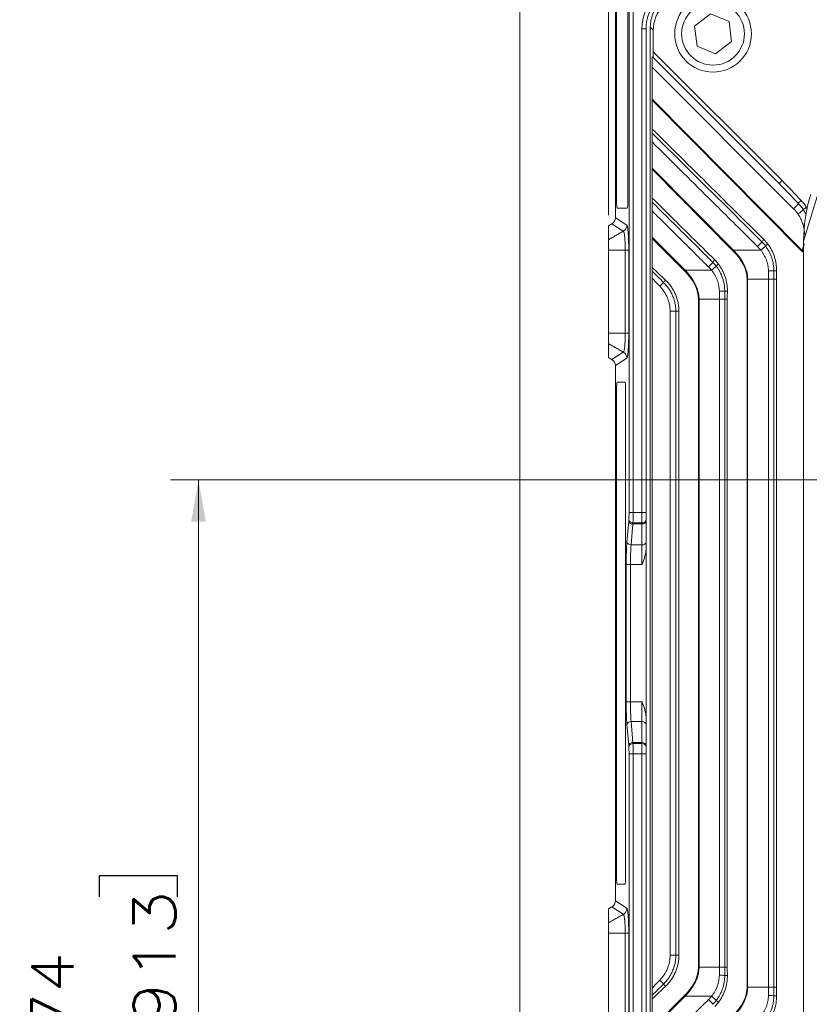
# Model space of a CAD drawing. Header units: millimetres. Extents: x 0 to 837, y 0 to 589.
# Tile 112 of 167: x 596 to 653, y 284 to 355. Entities that reach past the tile are written whole.
import ezdxf

# ---------------------------------------------------------------- set-up
doc = ezdxf.new("R2010")
doc.units = ezdxf.units.MM
doc.layers.add('1', color=7, linetype='Continuous', true_color=0xffffff)
doc.styles.add('ideas_simplex', font='simplex.shx')
doc.dimstyles.get("Standard").update_dxf_attribs({"dimtxt": 0.18, "dimasz": 0.18, "dimexe": 0.18, "dimexo": 0.0625, "dimgap": 0.09, "dimtad": 0, "dimtih": 1, "dimtoh": 1, "dimdec": 4, "dimzin": 0, "dimdsep": 46, "dimtxsty": 'Standard', "dimcen": 0.09, "dimadec": 0, "dimazin": 0, "dimtfac": 1, "dimtdec": 4, "dimtofl": 0, "dimtmove": 0, "dimatfit": 3, "dimfxl": 1, "dimtolj": 1, "dimtzin": 0, "dimarcsym": 0})

# ---------------------------------------------------------------- blocks, each defined once
blk = doc.blocks.new('_U3')
at = {"layer": '1', "color": 87, "lineweight": 25}
for p, q in [((656.553971, 417.447484), (655.053971, 417.447484)), ((655.053971, 417.447484), (655.053971, 411.822484)), ((672.228971, 417.447484), (670.728971, 417.447484)), ((672.228971, 411.822484), (672.228971, 417.447484)), ((655.053971, 411.822484), (656.553971, 411.822484)), ((670.728971, 411.822484), (672.228971, 411.822484))]:
    blk.add_line(p, q, dxfattribs=at)
at = {"layer": '1', "color": 152, "lineweight": 13}
for p, q in [((638.391433, 340.835189), (638.391433, 412.322484)), ((688.891509, 324.359267), (688.891509, 412.322484))]:
    blk.add_line(p, q, dxfattribs=at)
at = {"layer": '1', "color": 27, "lineweight": 13}
blk.add_line((688.891509, 410.322484), (638.391433, 410.322484), dxfattribs=at)
at = {"layer": '1', "color": 27, "lineweight": 18}
for points in [[(638.391433, 410.322484), (641.391431, 410.851465), (641.391435, 409.793503)], [(688.891509, 410.322484), (685.891511, 409.793503), (685.891507, 410.851465)]]:
    blk.add_solid(points, dxfattribs=at)
at = {"layer": '1', "color": 87, "linetype": 'Continuous', "lineweight": 25, "char_height": 3, "attachment_point": 7, "rotation": 359.99999996, "line_spacing_factor": 1.204819, "style": 'ideas_simplex'}
for s, insert in [('\\W1.2664;50,5', (658.010471, 419.582484)), ('\\W1.2715;1.988', (656.525471, 412.269984))]:
    blk.add_mtext(s, dxfattribs=dict(at, insert=insert))
blk = doc.blocks.new('_U12')
at = {"layer": '1', "color": 152, "lineweight": 13}
for p, q in [((678.391509, 321.859267), (606.996155, 321.859267)), ((658.921021, 247.859267), (606.996155, 247.859267))]:
    blk.add_line(p, q, dxfattribs=at)
at = {"layer": '1', "color": 27, "lineweight": 13}
blk.add_line((608.996155, 247.859267), (608.996155, 321.859267), dxfattribs=at)
at = {"layer": '1', "color": 87, "lineweight": 25}
for p, q in [((607.496155, 293.446767), (601.871155, 293.446767)), ((601.871155, 293.446767), (601.871155, 291.946767)), ((607.496155, 291.946767), (607.496155, 293.446767)), ((601.871155, 277.771767), (601.871155, 276.271767)), ((607.496155, 276.271767), (607.496155, 277.771767)), ((601.871155, 276.271767), (607.496155, 276.271767))]:
    blk.add_line(p, q, dxfattribs=at)
at = {"layer": '1', "color": 27, "lineweight": 18}
for points in [[(608.996155, 321.859267), (609.525136, 318.859269), (608.467174, 318.859265)], [(608.996155, 247.859267), (608.467174, 250.859265), (609.525136, 250.859269)]]:
    blk.add_solid(points, dxfattribs=at)
at = {"layer": '1', "color": 87, "linetype": 'Continuous', "lineweight": 25, "char_height": 3, "attachment_point": 7, "rotation": 90, "line_spacing_factor": 1.204819, "style": 'ideas_simplex'}
for s, insert in [('\\W1.2715;2.913', (607.342655, 277.719267)), ('\\W1.1250;74', (600.030155, 282.174267))]:
    blk.add_mtext(s, dxfattribs=dict(at, insert=insert))

msp = doc.modelspace()

# ---------------------------------------------------------------- linework, layer by layer
at = {"layer": '1', "color": 251, "linetype": 'Continuous', "lineweight": 18}
msp.add_line((632.039, 239.555), (632.039, 380.215), dxfattribs=at)
at = {"layer": '1', "color": 143, "linetype": 'Continuous', "lineweight": 13}
for p, q in [((639.869, 319.517), (639.869, 359.571)), ((640.168, 359.571), (640.168, 319.517)), ((641.092, 354.217), (640.792, 354.217)), ((640.792, 319.517), (640.792, 354.217)), ((638.892, 340.665), (639.708, 340.13)), ((639.459, 339.699), (638.643, 340.234)), ((638.391, 338.335), (639.598, 338.335)), ((639.598, 332.383), (639.598, 338.335)), ((639.846, 338.335), (639.846, 332.383)), ((639.598, 332.383), (638.391, 332.383)), ((638.643, 330.484), (639.459, 331.019)), ((639.708, 330.589), (638.892, 330.053)), ((640.168, 319.517), (639.869, 319.517)), ((640.168, 319.517), (640.792, 319.517)), ((641.092, 319.517), (640.792, 319.517)), ((640.792, 318.772), (640.792, 319.517)), ((639.721, 317.407), (639.843, 318.907)), ((640.142, 318.695), (640.02, 317.195)), ((640.792, 318.695), (640.142, 318.695)), ((640.792, 318.772), (640.149, 318.772)), ((640.792, 318.695), (640.792, 318.772)), ((640.792, 317.195), (640.792, 318.695)), ((640.02, 317.195), (640.792, 317.195)), ((640.792, 315.781), (640.792, 317.195)), ((641.092, 304.802), (641.092, 316.917)), ((639.666, 305.938), (639.666, 315.781)), ((639.965, 315.781), (639.666, 315.781)), ((640.792, 315.781), (639.965, 315.781)), ((639.965, 315.781), (639.965, 305.938)), ((639.965, 305.938), (639.666, 305.938)), ((639.965, 305.938), (640.792, 305.938)), ((640.792, 304.523), (640.792, 305.938)), ((640.02, 304.523), (640.142, 303.023)), ((640.792, 304.523), (640.02, 304.523)), ((640.792, 303.023), (640.792, 304.523)), ((639.843, 302.811), (639.721, 304.311)), ((640.792, 303.023), (640.142, 303.023)), ((640.792, 302.947), (640.792, 303.023)), ((640.149, 302.947), (640.792, 302.947)), ((640.792, 302.202), (640.792, 302.947)), ((640.168, 302.202), (639.869, 302.202)), ((639.869, 262.148), (639.869, 302.202)), ((640.792, 302.202), (640.168, 302.202)), ((640.168, 302.202), (640.168, 262.148)), ((641.092, 302.202), (640.792, 302.202)), ((640.792, 267.502), (640.792, 302.202)), ((639.459, 290.699), (638.643, 291.234)), ((638.892, 291.665), (639.708, 291.13)), ((639.598, 289.335), (638.391, 289.335)), ((639.598, 283.383), (639.598, 289.335)), ((639.846, 289.335), (639.846, 283.383))]:
    msp.add_line(p, q, dxfattribs=at)
at = {"layer": '1', "color": 18, "linetype": 'Continuous', "lineweight": 18}
for p, q in [((638.973, 358.859), (638.973, 341.859)), ((639.783, 341.859), (639.783, 358.859)), ((639.013, 341.359), (639.742, 341.359)), ((639.58, 328.859), (639.013, 328.859)), ((638.973, 328.359), (638.973, 293.359)), ((639.621, 293.359), (639.621, 328.359)), ((639.013, 292.859), (639.58, 292.859))]:
    msp.add_line(p, q, dxfattribs=at)
at = {"layer": '1', "color": 27, "linetype": 'Continuous', "lineweight": 18}
for p, q in [((645.704, 355.29), (644.558, 354.412)), ((647.037, 354.737), (645.704, 355.29)), ((647.225, 353.306), (647.037, 354.737)), ((644.558, 354.412), (644.746, 352.981)), ((646.079, 352.428), (647.225, 353.306)), ((644.746, 352.981), (646.079, 352.428))]:
    msp.add_line(p, q, dxfattribs=at)
at = {"layer": '1', "color": 143, "linetype": 'Continuous', "lineweight": 18}
for p, q in [((641.092, 354.217), (641.092, 319.517)), ((638.643, 340.234), (638.391, 340.088)), ((638.391, 339.086), (638.391, 340.088)), ((638.391, 332.383), (638.391, 338.335)), ((638.391, 330.63), (638.391, 331.633)), ((638.643, 330.484), (638.391, 330.63)), ((641.092, 319.517), (641.092, 318.995)), ((641.092, 318.995), (641.092, 318.907)), ((641.092, 318.907), (641.092, 317.407)), ((641.092, 317.407), (641.092, 316.917)), ((641.092, 304.802), (641.092, 304.311)), ((641.092, 304.311), (641.092, 302.811)), ((641.092, 302.811), (641.092, 302.723)), ((641.092, 302.723), (641.092, 302.202)), ((641.092, 302.202), (641.092, 267.502)), ((638.643, 291.234), (638.391, 291.088)), ((638.391, 291.088), (638.391, 290.086)), ((638.391, 289.335), (638.391, 283.383))]:
    msp.add_line(p, q, dxfattribs=at)
at = {"layer": '1', "color": 9, "linetype": 'Continuous', "lineweight": 13}
for p, q in [((641.601, 354.116), (641.392, 354.326)), ((641.601, 352.564), (650.84, 343.324)), ((651.673, 341.308), (641.52, 351.462)), ((641.531, 349.168), (652.293, 338.313)), ((652.251, 338.271), (641.531, 349.084)), ((654.323, 345.308), (652.39, 338.983)), ((641.531, 344.219), (647.364, 338.334)), ((647.323, 338.293), (641.531, 344.135)), ((650.628, 343.112), (650.84, 343.324)), ((652.215, 341.895), (652.005, 341.701)), ((652.359, 341.243), (652.597, 341.385)), ((641.531, 339.269), (643.886, 336.894)), ((643.844, 336.852), (641.531, 339.185)), ((647.364, 338.334), (649.318, 338.334)), ((643.886, 336.894), (645.785, 336.894)), ((648.329, 336.253), (648.37, 336.253)), ((648.329, 285.465), (648.329, 336.253)), ((648.37, 336.253), (648.37, 285.465)), ((649.868, 336.253), (648.37, 336.253)), ((649.868, 285.465), (649.868, 336.253)), ((650.251, 336.253), (649.868, 336.253)), ((650.251, 285.465), (650.251, 336.253)), ((650.251, 336.253), (650.439, 336.253)), ((650.439, 336.253), (650.439, 285.465)), ((644.85, 334.812), (644.892, 334.812)), ((644.85, 286.906), (644.85, 334.812)), ((644.892, 334.812), (644.892, 286.906)), ((646.349, 334.812), (644.892, 334.812)), ((646.349, 286.906), (646.349, 334.812)), ((646.729, 334.812), (646.349, 334.812)), ((646.729, 286.906), (646.729, 334.812)), ((646.729, 334.812), (646.915, 334.812)), ((646.915, 334.812), (646.915, 286.906)), ((642.81, 287.769), (642.81, 333.95)), ((643.222, 333.95), (642.81, 333.95)), ((643.222, 287.769), (643.222, 333.95)), ((643.222, 333.95), (643.444, 333.95)), ((643.444, 333.95), (643.444, 287.769)), ((643.222, 287.769), (642.81, 287.769)), ((643.222, 287.769), (643.444, 287.769)), ((644.85, 286.906), (644.892, 286.906)), ((644.892, 286.906), (646.349, 286.906)), ((646.729, 286.906), (646.349, 286.906)), ((646.729, 286.906), (646.915, 286.906)), ((648.329, 285.465), (648.37, 285.465)), ((648.37, 285.465), (649.868, 285.465)), ((650.251, 285.465), (649.868, 285.465)), ((650.251, 285.465), (650.439, 285.465)), ((641.531, 282.534), (643.844, 284.867)), ((643.886, 284.825), (641.531, 282.45)), ((645.785, 284.825), (643.886, 284.825))]:
    msp.add_line(p, q, dxfattribs=at)
at = {"layer": '1', "color": 9, "linetype": 'Continuous', "lineweight": 18}
for p, q in [((641.392, 267.393), (641.392, 354.326)), ((641.601, 352.564), (641.601, 354.116)), ((641.591, 352.15), (641.535, 352.205)), ((650.628, 343.112), (641.591, 352.15)), ((641.531, 349.168), (641.52, 351.462)), ((641.531, 349.084), (641.531, 347.026)), ((641.522, 346.102), (641.531, 344.219)), ((641.531, 344.135), (641.531, 342.076)), ((641.522, 341.152), (641.531, 339.269)), ((641.531, 339.185), (641.531, 337.092)), ((652.39, 338.983), (652.39, 282.736)), ((641.523, 336.319), (641.523, 285.4)), ((641.531, 284.627), (641.531, 282.534))]:
    msp.add_line(p, q, dxfattribs=at)
at = {"layer": '1', "color": 27, "linetype": 'Continuous', "lineweight": 18}
msp.add_circle((645.892, 353.859), 2.75, dxfattribs=at)
at = {"layer": '1', "color": 27, "linetype": 'Continuous', "lineweight": 13}
msp.add_circle((645.892, 353.859), 2.25, dxfattribs=at)
at = {"layer": '1', "color": 143, "linetype": 'Continuous', "lineweight": 13}
msp.add_arc((644.092, 354.217), 3.3, 135, 180, dxfattribs=at)
at = {"layer": '1', "color": 143, "linetype": 'Continuous', "lineweight": 18}
msp.add_arc((644.092, 354.217), 3, 135, 180, dxfattribs=at)
at = {"layer": '1', "color": 9, "linetype": 'Continuous', "lineweight": 18}
for centre, major_axis, ratio, start_param, end_param in [((643.893, 354.323), (-1.77, 1.77), 0.998783, 0, 0.784789), ((644.103, 354.113), (-1.77, 1.77), 0.998783, 0, 0.784789), ((641.591, 352.574), (0, 0.424), 0.024678, 3.11689, 4.687686), ((641.537, 351.496), (-0.003, 0.71), 0.024865, 6.258141, 7.902673), ((641.52, 349.148), (-0.002, 0.428), 0.024757, 4.563602, 4.760438), ((641.52, 344.198), (-0.002, 0.428), 0.024757, 4.563602, 4.760438), ((662.559, 339.752), (-4.969, -9.694), 0.915268, 4.905307, 5.222872), ((641.52, 339.248), (-0.002, 0.428), 0.024757, 4.563602, 4.760438)]:
    msp.add_ellipse(centre, major_axis=major_axis, ratio=ratio, start_param=start_param, end_param=end_param, dxfattribs=at)
at = {"layer": '1', "color": 9, "linetype": 'Continuous', "lineweight": 13}
for centre, major_axis, ratio, start_param, end_param in [((650.275, 342.759), (-4.604, 4.604), 0.12288, 4.402912, 4.712389), ((650.275, 342.759), (-4.577, 4.577), 0.077238, 4.402912, 4.712389), ((651.655, 341.378), (-0.354, -0.354), 0.12288, 1.497061, 2.832116), ((649.911, 339.534), (-1.326, 2.143), 0.99181, 4.75376, 4.945632), ((651.963, 341.006), (-0.414, -0.28), 0.134435, 1.521627, 2.74707), ((649.586, 339.102), (0.211, 0.213), 0.124326, 1.69328, 2.574726), ((647.375, 338.293), (-0.213, -0.211), 0.123195, 4.639187, 4.836023), ((544.362, 336.253), (-104.009, 0), 0.144219, 3.141593, 3.280787), ((649.073, 338.66), (-0.352, -0.355), 0.1226, 1.49659, 2.574863), ((649.3, 338.404), (-0.394, -0.307), 0.130883, 1.512694, 2.583402), ((649.87, 338.777), (-0.239, -0.181), 0.105607, 4.851456, 5.726884), ((652.303, 338.271), (0.213, 0.211), 0.123195, 1.497594, 1.69443), ((646.062, 337.641), (0.211, 0.213), 0.124326, 1.693281, 2.561806), ((544.309, 336.253), (-104.019, 0), 0.14132, 3.141593, 3.280787), ((643.896, 336.852), (-0.213, -0.211), 0.123195, 4.639187, 4.836023), ((540.883, 334.812), (-104.009, 0), 0.144219, 3.141593, 3.280787), ((645.553, 337.204), (-0.352, -0.355), 0.122603, 1.496594, 2.561947), ((645.768, 336.963), (-0.392, -0.311), 0.130436, 1.511681, 2.570338), ((646.331, 337.337), (-0.238, -0.183), 0.106754, 4.850573, 5.713758), ((642.532, 336.192), (-0.206, -0.218), 0.126919, 4.832154, 5.706292), ((540.831, 334.812), (-104.019, 0), 0.14132, 3.141593, 3.280787), ((649.845, 336.867), (-0.5, -0.009), 0.040227, 1.604993, 2.518189), ((650.495, 336.86), (-0.3, 0.004), 0.002386, 0.622823, 1.39628), ((642.03, 335.744), (-0.359, -0.348), 0.060712, 1.633485, 2.568764), ((646.327, 335.409), (-0.5, -0.009), 0.039082, 1.605006, 2.506919), ((646.971, 335.401), (-0.3, 0.004), 0.002321, 0.634113, 1.396279), ((540.831, 286.906), (-104.019, 0), 0.14132, 3.002399, 3.141593), ((540.883, 286.906), (-104.009, 0), 0.144219, 3.002399, 3.141593), ((646.327, 286.31), (-0.5, 0.009), 0.039082, 3.776266, 4.67818), ((646.971, 286.317), (-0.3, -0.004), 0.002321, 4.886907, 5.649072), ((642.03, 285.975), (-0.359, 0.348), 0.060712, 3.714422, 4.649701), ((642.532, 285.526), (-0.206, 0.218), 0.126919, 0.576893, 1.451031), ((544.309, 285.465), (-104.019, 0), 0.14132, 3.002399, 3.141593), ((544.362, 285.465), (-104.009, 0), 0.144219, 3.002399, 3.141593), ((643.896, 284.867), (-0.213, 0.211), 0.123195, 1.447163, 1.643998), ((645.768, 284.756), (-0.392, 0.311), 0.130436, 3.712847, 4.771504), ((649.845, 284.851), (-0.5, 0.009), 0.040227, 3.764996, 4.678193), ((650.495, 284.859), (-0.3, -0.004), 0.002386, 4.886906, 5.660362), ((645.553, 284.515), (-0.352, 0.355), 0.122603, 3.721238, 4.786591), ((646.331, 284.382), (-0.238, 0.183), 0.106754, 0.569427, 1.432613)]:
    msp.add_ellipse(centre, major_axis=major_axis, ratio=ratio, start_param=start_param, end_param=end_param, dxfattribs=at)
at = {"layer": '1', "color": 18, "linetype": 'Continuous', "lineweight": 18}
for centre, start_param, end_param in [((639.013, 341.859), 4.712389, 6.283185), ((639.742, 341.859), 0, 1.570796), ((639.013, 328.359), 3.141593, 4.712389), ((639.58, 328.359), 1.570796, 3.141593), ((639.013, 293.359), 4.712389, 6.283185), ((639.58, 293.359), 0, 1.570796)]:
    msp.add_ellipse(centre, major_axis=(0, -0.5), ratio=0.081033, start_param=start_param, end_param=end_param, dxfattribs=at)
at = {"layer": '1', "color": 143, "linetype": 'Continuous', "lineweight": 18}
for centre, major_axis, ratio, start_param, end_param in [((638.39, 340.667), (0.42, -0.275), 0.995307, 5.820411, 6.861394), ((639.348, 338.335), (0.5, 0), 0.000262, 5.236012, 6.202063), ((639.348, 332.383), (0.5, 0), 0.000261, 0.08136, 1.047199), ((638.39, 330.051), (-0.42, -0.275), 0.995307, 2.563384, 3.604367), ((638.39, 291.667), (0.42, -0.275), 0.995307, 5.820411, 6.861394), ((639.348, 289.335), (0.5, 0), 0.000262, 5.236012, 6.202063)]:
    msp.add_ellipse(centre, major_axis=major_axis, ratio=ratio, start_param=start_param, end_param=end_param, dxfattribs=at)
at = {"layer": '1', "color": 143, "linetype": 'Continuous', "lineweight": 13}
for centre, major_axis, ratio, start_param, end_param in [((639.812, 319.517), (0, -0.7), 0.081301, 0.729728, 1.570796), ((640.111, 319.517), (0, -1), 0.056911, 0.729728, 1.570796), ((639.975, 317.281), (0, 2.3), 0.081301, 0.729728, 0.785398), ((640.142, 318.907), (0.299, -0.024), 0.705941, 3.256254, 4.76972), ((640.149, 318.995), (0.299, -0.027), 0.743991, 3.263165, 4.779913), ((640.274, 317.281), (0, -2), 0.093496, 3.87132, 3.926991), ((640.792, 318.995), (-0.3, 0), 0.745356, 1.570796, 3.141593), ((640.792, 318.907), (-0.3, 0), 0.707107, 1.570796, 3.141593), ((639.853, 315.781), (0, -2.3), 0.081301, 3.926991, 4.712389), ((640.02, 317.407), (0.299, -0.024), 0.705941, 3.256254, 4.76972), ((640.152, 315.781), (0, -2), 0.093496, 3.926991, 4.712389), ((640.792, 317.407), (-0.3, 0), 0.707107, 1.570796, 3.141593), ((639.853, 305.938), (0, -2.3), 0.081301, 4.712389, 5.497787), ((640.152, 305.938), (0, -2), 0.093496, 4.712389, 5.497787), ((640.02, 304.311), (0.299, 0.024), 0.705941, 1.513466, 3.026931), ((640.792, 304.311), (0.3, 0), 0.707107, 0, 1.570796), ((640.142, 302.811), (0.299, 0.024), 0.705941, 1.513466, 3.026931), ((640.274, 304.438), (0, -2), 0.093496, 5.497787, 5.553458), ((640.792, 302.811), (0.3, 0), 0.707107, 0, 1.570796), ((639.975, 304.438), (0, 2.3), 0.081301, 2.356194, 2.411865), ((640.149, 302.723), (0.299, 0.027), 0.743991, 1.503273, 3.02002), ((639.812, 302.202), (0, -0.7), 0.081301, 1.570796, 2.411865), ((640.111, 302.202), (0, -1), 0.056911, 1.570796, 2.411865), ((640.792, 302.723), (0.3, 0), 0.745356, 0, 1.570796)]:
    msp.add_ellipse(centre, major_axis=major_axis, ratio=ratio, start_param=start_param, end_param=end_param, dxfattribs=at)
at = {"layer": '1', "color": 143, "linetype": 'Continuous', "lineweight": 18}
for points in [[(638.892, 340.665), (638.892, 370.797)], [(638.892, 291.665), (638.892, 330.053)]]:
    msp.add_open_spline(points, degree=1, dxfattribs=at)
at = {"layer": '1', "color": 9, "linetype": 'Continuous', "lineweight": 18}
for points, knots in [([(641.527, 346.731), (641.528, 346.751), (641.529, 346.772), (641.529, 346.806), (641.53, 346.818), (641.53, 346.843), (641.53, 346.855), (641.531, 346.893), (641.531, 346.919), (641.531, 346.972), (641.531, 346.999), (641.531, 347.026)], [0, 0, 0, 0, 0.25, 0.25, 0.375, 0.375, 0.5, 0.5, 0.75, 0.75, 1, 1, 1, 1]), ([(641.522, 346.102), (641.522, 346.13), (641.521, 346.158), (641.521, 346.214), (641.521, 346.242), (641.521, 346.284), (641.521, 346.299), (641.521, 346.327), (641.521, 346.341), (641.522, 346.382), (641.522, 346.41), (641.522, 346.464), (641.523, 346.49), (641.523, 346.53), (641.523, 346.543), (641.524, 346.569), (641.524, 346.582), (641.524, 346.62), (641.525, 346.644), (641.526, 346.678), (641.526, 346.689), (641.527, 346.711), (641.527, 346.722), (641.527, 346.731)], [0, 0, 0, 0, 0.125, 0.125, 0.25, 0.25, 0.3125, 0.3125, 0.375, 0.375, 0.5, 0.5, 0.625, 0.625, 0.6875, 0.6875, 0.75, 0.75, 0.875, 0.875, 0.9375, 0.9375, 1, 1, 1, 1]), ([(641.527, 341.782), (641.528, 341.801), (641.529, 341.822), (641.529, 341.857), (641.53, 341.868), (641.53, 341.893), (641.53, 341.906), (641.531, 341.944), (641.531, 341.97), (641.531, 342.022), (641.531, 342.049), (641.531, 342.076)], [0, 0, 0, 0, 0.25, 0.25, 0.375, 0.375, 0.5, 0.5, 0.75, 0.75, 1, 1, 1, 1]), ([(641.522, 341.152), (641.522, 341.18), (641.521, 341.208), (641.521, 341.264), (641.521, 341.293), (641.521, 341.335), (641.521, 341.349), (641.521, 341.377), (641.521, 341.391), (641.522, 341.432), (641.522, 341.46), (641.522, 341.514), (641.523, 341.541), (641.523, 341.58), (641.523, 341.593), (641.524, 341.619), (641.524, 341.632), (641.524, 341.67), (641.525, 341.694), (641.526, 341.729), (641.526, 341.74), (641.527, 341.761), (641.527, 341.772), (641.527, 341.782)], [0, 0, 0, 0, 0.125, 0.125, 0.25, 0.25, 0.3125, 0.3125, 0.375, 0.375, 0.5, 0.5, 0.625, 0.625, 0.6875, 0.6875, 0.75, 0.75, 0.875, 0.875, 0.9375, 0.9375, 1, 1, 1, 1]), ([(641.528, 336.827), (641.529, 336.845), (641.529, 336.865), (641.53, 336.897), (641.53, 336.908), (641.53, 336.93), (641.53, 336.941), (641.531, 336.975), (641.531, 336.998), (641.531, 337.044), (641.531, 337.068), (641.531, 337.092)], [0, 0, 0, 0, 0.25, 0.25, 0.375, 0.375, 0.5, 0.5, 0.75, 0.75, 1, 1, 1, 1]), ([(641.523, 336.319), (641.523, 336.364), (641.523, 336.409), (641.523, 336.499), (641.523, 336.543), (641.524, 336.608), (641.524, 336.63), (641.525, 336.672), (641.525, 336.693), (641.526, 336.733), (641.526, 336.752), (641.527, 336.781), (641.527, 336.79), (641.528, 336.809), (641.528, 336.818), (641.528, 336.827)], [0, 0, 0, 0, 0.25, 0.25, 0.5, 0.5, 0.625, 0.625, 0.75, 0.75, 0.875, 0.875, 0.9375, 0.9375, 1, 1, 1, 1]), ([(641.528, 284.892), (641.528, 284.909), (641.527, 284.928), (641.526, 284.966), (641.526, 284.986), (641.525, 285.046), (641.524, 285.089), (641.524, 285.154), (641.524, 285.176), (641.523, 285.22), (641.523, 285.242), (641.523, 285.309), (641.523, 285.355), (641.523, 285.4)], [0, 0, 0, 0, 0.125, 0.125, 0.25, 0.25, 0.5, 0.5, 0.625, 0.625, 0.75, 0.75, 1, 1, 1, 1]), ([(641.531, 284.627), (641.531, 284.651), (641.531, 284.674), (641.531, 284.721), (641.531, 284.744), (641.53, 284.777), (641.53, 284.789), (641.53, 284.811), (641.53, 284.822), (641.529, 284.853), (641.529, 284.873), (641.528, 284.892)], [0, 0, 0, 0, 0.25, 0.25, 0.5, 0.5, 0.625, 0.625, 0.75, 0.75, 1, 1, 1, 1])]:
    msp.add_open_spline(points, degree=3, knots=knots, dxfattribs=at)
at = {"layer": '1', "color": 9, "linetype": 'Continuous', "lineweight": 13}
for points, knots in [([(641.531, 347.026), (641.907, 346.653), (642.283, 346.281), (644.163, 344.419), (645.668, 342.93), (647.183, 341.429), (647.195, 341.418), (647.79, 340.828), (648.374, 340.25), (649.105, 339.527), (649.251, 339.382), (649.433, 339.201), (649.47, 339.165), (649.515, 339.12), (649.525, 339.111), (649.534, 339.102)], [0, 0, 0, 0, 0.14097, 0.14097, 0.704852, 0.704852, 0.709118, 0.709118, 0.928135, 0.928135, 0.982889, 0.982889, 0.996578, 0.996578, 1, 1, 1, 1]), ([(649.09, 338.591), (648.856, 338.824), (648.621, 339.057), (647.447, 340.222), (646.507, 341.154), (644.219, 343.425), (642.87, 344.763), (641.522, 346.102)], [0, 0, 0, 0, 0.093073, 0.093073, 0.465363, 0.465363, 1, 1, 1, 1]), ([(649.394, 338.936), (649.253, 339.076), (649.112, 339.216), (648.407, 339.914), (647.843, 340.473), (645.362, 342.932), (643.445, 344.832), (641.527, 346.731)], [0, 0, 0, 0, 0.053763, 0.053763, 0.268815, 0.268815, 1, 1, 1, 1]), ([(641.531, 342.076), (641.907, 341.704), (642.283, 341.331), (643.776, 339.853), (644.893, 338.747), (646.01, 337.641)], [0, 0, 0, 0, 0.251874, 0.251874, 1, 1, 1, 1]), ([(645.57, 337.135), (645.335, 337.368), (645.1, 337.601), (643.926, 338.766), (642.987, 339.698), (641.872, 340.804), (641.697, 340.978), (641.522, 341.152)], [0, 0, 0, 0, 0.17401, 0.17401, 0.870051, 0.870051, 1, 1, 1, 1]), ([(645.871, 337.477), (645.73, 337.617), (645.589, 337.757), (644.884, 338.455), (644.32, 339.014), (643.013, 340.309), (642.27, 341.045), (641.527, 341.782)], [0, 0, 0, 0, 0.097362, 0.097362, 0.486808, 0.486808, 1, 1, 1, 1]), ([(652.565, 340.854), (652.549, 340.889), (652.488, 341.022), (652.417, 341.151), (652.359, 341.243)], [0, 0, 0, 0, 0.26533, 1, 1, 1, 1]), ([(652.463, 339.449), (652.461, 339.521), (652.455, 339.593), (652.434, 339.777), (652.415, 339.889), (652.375, 340.056), (652.361, 340.112), (652.328, 340.222), (652.31, 340.276), (652.251, 340.436), (652.206, 340.54), (652.102, 340.743), (652.045, 340.841), (651.98, 340.936)], [0, 0, 0, 0, 0.136629, 0.136629, 0.352471, 0.352471, 0.460393, 0.460393, 0.568314, 0.568314, 0.784157, 0.784157, 1, 1, 1, 1]), ([(649.318, 338.334), (649.283, 338.379), (649.246, 338.423), (649.17, 338.509), (649.131, 338.55), (649.09, 338.591)], [0, 0, 0, 0, 0.5, 0.5, 1, 1, 1, 1]), ([(649.863, 336.847), (649.86, 336.983), (649.846, 337.118), (649.815, 337.284), (649.808, 337.317), (649.793, 337.383), (649.768, 337.481), (649.737, 337.576), (649.667, 337.764), (649.611, 337.885), (649.528, 338.03), (649.511, 338.059), (649.475, 338.116), (649.457, 338.145), (649.4, 338.228), (649.36, 338.282), (649.318, 338.334)], [0, 0, 0, 0, 0.25, 0.25, 0.3125, 0.3125, 0.375, 0.5, 0.5, 0.75, 0.75, 0.8125, 0.8125, 0.875, 0.875, 1, 1, 1, 1]), ([(650.251, 336.862), (650.252, 337.023), (650.239, 337.182), (650.207, 337.378), (650.2, 337.418), (650.184, 337.496), (650.175, 337.535), (650.147, 337.651), (650.125, 337.727), (650.049, 337.951), (649.987, 338.096), (649.894, 338.271), (649.875, 338.305), (649.835, 338.374), (649.814, 338.408), (649.75, 338.509), (649.704, 338.574), (649.656, 338.637)], [0, 0, 0, 0, 0.25, 0.25, 0.3125, 0.3125, 0.375, 0.375, 0.5, 0.5, 0.75, 0.75, 0.8125, 0.8125, 0.875, 0.875, 1, 1, 1, 1]), ([(649.817, 338.777), (649.921, 338.64), (650.103, 338.351), (650.236, 338.036), (650.303, 337.831), (650.315, 337.79), (650.338, 337.707), (650.349, 337.666), (650.379, 337.541), (650.395, 337.457), (650.433, 337.204), (650.445, 337.033), (650.443, 336.86)], [0, 0, 0, 0, 0.25, 0.5, 0.5, 0.5625, 0.5625, 0.625, 0.625, 0.75, 0.75, 1, 1, 1, 1]), ([(652.293, 338.313), (652.298, 338.305), (652.304, 338.298), (652.314, 338.289), (652.318, 338.287), (652.326, 338.283), (652.331, 338.281), (652.339, 338.28), (652.344, 338.279), (652.353, 338.279), (652.358, 338.28), (652.367, 338.282), (652.371, 338.283), (652.38, 338.287), (652.384, 338.288), (652.389, 338.291), (652.389, 338.291), (652.39, 338.292)], [0, 0, 0, 0, 0.243843, 0.243843, 0.365764, 0.365764, 0.487686, 0.487686, 0.609607, 0.609607, 0.731529, 0.731529, 0.85345, 0.85345, 0.975372, 0.975372, 1, 1, 1, 1]), ([(652.39, 338.229), (652.382, 338.227), (652.373, 338.226), (652.36, 338.225), (652.354, 338.225), (652.344, 338.226), (652.339, 338.226), (652.323, 338.229), (652.313, 338.232), (652.298, 338.238), (652.293, 338.24), (652.284, 338.245), (652.271, 338.253), (652.259, 338.264), (652.251, 338.271)], [0, 0, 0, 0, 0.168658, 0.168658, 0.272576, 0.272576, 0.376494, 0.376494, 0.584329, 0.584329, 0.688247, 0.688247, 0.792165, 1, 1, 1, 1]), ([(645.785, 336.894), (645.752, 336.936), (645.717, 336.977), (645.645, 337.057), (645.608, 337.096), (645.57, 337.135)], [0, 0, 0, 0, 0.5, 0.5, 1, 1, 1, 1]), ([(646.344, 335.389), (646.341, 335.527), (646.327, 335.663), (646.295, 335.831), (646.288, 335.865), (646.272, 335.932), (646.263, 335.965), (646.236, 336.063), (646.215, 336.128), (646.143, 336.318), (646.086, 336.44), (646.001, 336.587), (645.983, 336.616), (645.947, 336.674), (645.928, 336.702), (645.87, 336.786), (645.829, 336.841), (645.785, 336.894)], [0, 0, 0, 0, 0.25, 0.25, 0.3125, 0.3125, 0.375, 0.375, 0.5, 0.5, 0.75, 0.75, 0.8125, 0.8125, 0.875, 0.875, 1, 1, 1, 1]), ([(646.729, 335.404), (646.73, 335.566), (646.717, 335.727), (646.684, 335.926), (646.677, 335.966), (646.66, 336.045), (646.651, 336.084), (646.622, 336.201), (646.599, 336.278), (646.522, 336.505), (646.458, 336.651), (646.364, 336.827), (646.344, 336.862), (646.303, 336.932), (646.281, 336.966), (646.216, 337.067), (646.169, 337.133), (646.12, 337.196)], [0, 0, 0, 0, 0.25, 0.25, 0.3125, 0.3125, 0.375, 0.375, 0.5, 0.5, 0.75, 0.75, 0.8125, 0.8125, 0.875, 0.875, 1, 1, 1, 1]), ([(646.278, 337.337), (646.384, 337.199), (646.477, 337.053), (646.638, 336.749), (646.706, 336.59), (646.816, 336.258), (646.897, 335.922), (646.921, 335.576), (646.919, 335.401)], [0, 0, 0, 0, 0.25, 0.25, 0.5, 0.5, 0.75, 1, 1, 1, 1]), ([(642.48, 336.192), (642.556, 336.12), (642.7, 335.969), (642.89, 335.724), (643.001, 335.547), (643.065, 335.433), (643.077, 335.41), (643.102, 335.363), (643.114, 335.34), (643.149, 335.269), (643.171, 335.221), (643.233, 335.078), (643.306, 334.882), (643.358, 334.681), (643.39, 334.527), (643.4, 334.475), (643.412, 334.397), (643.415, 334.371), (643.422, 334.318), (643.437, 334.187), (643.444, 334.056), (643.444, 333.95)], [0, 0, 0, 0, 0.125, 0.25, 0.375, 0.375, 0.40625, 0.40625, 0.4375, 0.4375, 0.5, 0.5, 0.625, 0.75, 0.75, 0.8125, 0.8125, 0.84375, 0.84375, 0.875, 1, 1, 1, 1]), ([(642.81, 333.95), (642.81, 333.992), (642.809, 334.033), (642.805, 334.117), (642.801, 334.158), (642.789, 334.282), (642.765, 334.445), (642.705, 334.685), (642.649, 334.841), (642.585, 334.995), (642.55, 335.07), (642.473, 335.216), (642.388, 335.358), (642.291, 335.492), (642.213, 335.589), (642.186, 335.621), (642.131, 335.683), (642.103, 335.714), (642.074, 335.744)], [0, 0, 0, 0, 0.0625, 0.0625, 0.125, 0.125, 0.25, 0.375, 0.5, 0.5, 0.625, 0.625, 0.75, 0.875, 0.875, 0.9375, 0.9375, 1, 1, 1, 1]), ([(643.222, 333.95), (643.222, 334.047), (643.213, 334.241), (643.183, 334.432), (643.159, 334.551), (643.154, 334.575), (643.143, 334.622), (643.126, 334.692), (643.106, 334.762), (643.063, 334.899), (642.997, 335.079), (642.913, 335.252), (642.855, 335.358), (642.843, 335.379), (642.819, 335.42), (642.807, 335.441), (642.769, 335.503), (642.742, 335.544), (642.66, 335.663), (642.544, 335.816), (642.413, 335.957), (642.344, 336.024)], [0, 0, 0, 0, 0.125, 0.25, 0.25, 0.28125, 0.28125, 0.3125, 0.375, 0.375, 0.5, 0.625, 0.625, 0.65625, 0.65625, 0.6875, 0.6875, 0.75, 0.75, 0.875, 1, 1, 1, 1]), ([(642.074, 285.975), (642.103, 286.005), (642.131, 286.035), (642.186, 286.098), (642.213, 286.129), (642.291, 286.227), (642.388, 286.36), (642.473, 286.502), (642.55, 286.648), (642.585, 286.723), (642.649, 286.878), (642.705, 287.034), (642.765, 287.273), (642.789, 287.436), (642.801, 287.56), (642.805, 287.602), (642.809, 287.685), (642.81, 287.727), (642.81, 287.769)], [0, 0, 0, 0, 0.0625, 0.0625, 0.125, 0.125, 0.25, 0.375, 0.375, 0.5, 0.5, 0.625, 0.75, 0.875, 0.875, 0.9375, 0.9375, 1, 1, 1, 1]), ([(642.344, 285.694), (642.413, 285.762), (642.544, 285.903), (642.661, 286.057), (642.729, 286.156), (642.743, 286.177), (642.769, 286.217), (642.808, 286.278), (642.844, 286.341), (642.913, 286.467), (642.997, 286.639), (643.063, 286.819), (643.106, 286.957), (643.119, 287.004), (643.144, 287.098), (643.155, 287.145), (643.184, 287.287), (643.213, 287.478), (643.222, 287.671), (643.222, 287.769)], [0, 0, 0, 0, 0.125, 0.25, 0.25, 0.28125, 0.28125, 0.3125, 0.375, 0.375, 0.5, 0.625, 0.625, 0.6875, 0.6875, 0.75, 0.75, 0.875, 1, 1, 1, 1]), ([(643.444, 287.769), (643.444, 287.663), (643.439, 287.558), (643.417, 287.35), (643.386, 287.144), (643.333, 286.942), (643.286, 286.792), (643.269, 286.742), (643.232, 286.643), (643.213, 286.594), (643.151, 286.451), (643.059, 286.264), (642.949, 286.087), (642.859, 285.959), (642.828, 285.917), (642.764, 285.834), (642.731, 285.793), (642.628, 285.674), (642.556, 285.598), (642.48, 285.526)], [0, 0, 0, 0, 0.125, 0.125, 0.25, 0.375, 0.375, 0.4375, 0.4375, 0.5, 0.5, 0.625, 0.75, 0.75, 0.8125, 0.8125, 0.875, 0.875, 1, 1, 1, 1]), ([(645.785, 284.825), (645.872, 284.931), (645.949, 285.043), (646.051, 285.219), (646.083, 285.279), (646.126, 285.371), (646.14, 285.403), (646.167, 285.466), (646.18, 285.498), (646.24, 285.658), (646.276, 285.789), (646.327, 286.055), (646.341, 286.191), (646.344, 286.329)], [0, 0, 0, 0, 0.25, 0.25, 0.375, 0.375, 0.4375, 0.4375, 0.5, 0.5, 0.75, 0.75, 1, 1, 1, 1]), ([(646.12, 284.522), (646.218, 284.649), (646.306, 284.784), (646.401, 284.961), (646.419, 284.997), (646.455, 285.069), (646.471, 285.106), (646.52, 285.216), (646.548, 285.291), (646.625, 285.518), (646.664, 285.673), (646.697, 285.871), (646.703, 285.911), (646.713, 285.991), (646.717, 286.032), (646.726, 286.153), (646.73, 286.234), (646.729, 286.315)], [0, 0, 0, 0, 0.25, 0.25, 0.3125, 0.3125, 0.375, 0.375, 0.5, 0.5, 0.75, 0.75, 0.8125, 0.8125, 0.875, 0.875, 1, 1, 1, 1]), ([(646.919, 286.317), (646.921, 286.142), (646.897, 285.797), (646.816, 285.46), (646.706, 285.128), (646.638, 284.969), (646.477, 284.665), (646.384, 284.52), (646.278, 284.382)], [0, 0, 0, 0, 0.25, 0.5, 0.5, 0.75, 0.75, 1, 1, 1, 1]), ([(645.57, 284.584), (645.608, 284.622), (645.645, 284.661), (645.717, 284.741), (645.752, 284.783), (645.785, 284.825)], [0, 0, 0, 0, 0.5, 0.5, 1, 1, 1, 1]), ([(649.318, 283.384), (649.402, 283.489), (649.478, 283.6), (649.577, 283.775), (649.608, 283.834), (649.651, 283.926), (649.664, 283.956), (649.69, 284.019), (649.703, 284.05), (649.761, 284.209), (649.797, 284.338), (649.846, 284.601), (649.86, 284.735), (649.863, 284.871)], [0, 0, 0, 0, 0.25, 0.25, 0.375, 0.375, 0.4375, 0.4375, 0.5, 0.5, 0.75, 0.75, 1, 1, 1, 1]), ([(649.656, 283.081), (649.753, 283.208), (649.838, 283.341), (649.931, 283.517), (649.949, 283.553), (649.984, 283.624), (650, 283.661), (650.047, 283.77), (650.075, 283.844), (650.15, 284.068), (650.188, 284.222), (650.22, 284.418), (650.226, 284.457), (650.235, 284.537), (650.239, 284.576), (650.249, 284.696), (650.252, 284.776), (650.251, 284.856)], [0, 0, 0, 0, 0.25, 0.25, 0.3125, 0.3125, 0.375, 0.375, 0.5, 0.5, 0.75, 0.75, 0.8125, 0.8125, 0.875, 0.875, 1, 1, 1, 1]), ([(650.443, 284.859), (650.445, 284.686), (650.421, 284.344), (650.343, 284.011), (650.276, 283.806), (650.262, 283.765), (650.232, 283.685), (650.216, 283.645), (650.166, 283.527), (650.13, 283.449), (650.012, 283.223), (649.921, 283.079), (649.817, 282.941)], [0, 0, 0, 0, 0.25, 0.5, 0.5, 0.5625, 0.5625, 0.625, 0.625, 0.75, 0.75, 1, 1, 1, 1]), ([(641.522, 280.566), (641.756, 280.799), (641.991, 281.032), (643.165, 282.198), (644.105, 283.13), (645.219, 284.236), (645.394, 284.41), (645.57, 284.584)], [0, 0, 0, 0, 0.17401, 0.17401, 0.870051, 0.870051, 1, 1, 1, 1])]:
    msp.add_open_spline(points, degree=3, knots=knots, dxfattribs=at)
for points in [[(652.215, 341.895), (652.288, 341.817), (652.424, 341.654), (652.543, 341.477), (652.597, 341.385)], [(652.359, 341.243), (652.308, 341.325), (652.198, 341.484), (652.072, 341.631), (652.005, 341.701)], [(652.597, 341.385), (652.616, 341.354), (652.634, 341.323), (652.651, 341.292)], [(649.534, 339.102), (649.636, 339.001), (649.731, 338.892), (649.817, 338.777)], [(649.656, 338.637), (649.575, 338.743), (649.488, 338.843), (649.394, 338.936)], [(652.293, 338.313), (652.346, 338.468), (652.387, 338.626), (652.416, 338.786)], [(646.01, 337.641), (646.106, 337.546), (646.196, 337.444), (646.278, 337.337)], [(641.531, 337.092), (641.847, 336.792), (642.164, 336.492), (642.48, 336.192)], [(646.12, 337.196), (646.043, 337.296), (645.96, 337.389), (645.871, 337.477)], [(642.074, 335.744), (641.889, 335.935), (641.706, 336.126), (641.523, 336.319)], [(642.344, 336.024), (642.071, 336.291), (641.799, 336.559), (641.528, 336.827)], [(649.868, 336.253), (649.868, 336.451), (649.866, 336.649), (649.863, 336.847)], [(650.251, 336.253), (650.251, 336.456), (650.251, 336.659), (650.251, 336.862)], [(650.443, 336.86), (650.44, 336.657), (650.439, 336.455), (650.439, 336.253)], [(646.349, 334.812), (646.349, 335.005), (646.347, 335.197), (646.344, 335.389)], [(646.729, 334.812), (646.729, 335.01), (646.729, 335.207), (646.729, 335.404)], [(646.919, 335.401), (646.916, 335.205), (646.915, 335.009), (646.915, 334.812)], [(646.344, 286.329), (646.347, 286.521), (646.349, 286.714), (646.349, 286.906)], [(646.729, 286.315), (646.729, 286.512), (646.729, 286.709), (646.729, 286.906)], [(646.915, 286.906), (646.915, 286.71), (646.916, 286.514), (646.919, 286.317)], [(641.523, 285.4), (641.706, 285.592), (641.889, 285.784), (642.074, 285.975)], [(641.528, 284.892), (641.799, 285.16), (642.071, 285.427), (642.344, 285.694)], [(642.48, 285.526), (642.164, 285.226), (641.847, 284.927), (641.531, 284.627)], [(649.863, 284.871), (649.866, 285.069), (649.868, 285.267), (649.868, 285.465)], [(650.251, 284.856), (650.251, 285.059), (650.251, 285.262), (650.251, 285.465)], [(650.439, 285.465), (650.439, 285.263), (650.44, 285.061), (650.443, 284.859)], [(645.871, 284.241), (645.96, 284.329), (646.043, 284.423), (646.12, 284.522)], [(646.278, 284.382), (646.196, 284.274), (646.106, 284.173), (646.01, 284.077)]]:
    msp.add_open_spline(points, degree=3, dxfattribs=at)
at = {"layer": '1', "color": 143, "linetype": 'Continuous', "lineweight": 13}
for points, knots in [([(639.459, 339.699), (639.497, 339.721), (639.531, 339.748), (639.593, 339.809), (639.619, 339.844), (639.662, 339.919), (639.679, 339.96), (639.702, 340.043), (639.708, 340.087), (639.708, 340.13)], [0, 0, 0, 0, 0.25, 0.25, 0.5, 0.5, 0.75, 0.75, 1, 1, 1, 1]), ([(639.708, 340.13), (639.717, 340.123), (639.726, 340.106), (639.74, 340.066), (639.744, 340.049), (639.75, 340.021), (639.753, 340.012), (639.757, 339.99), (639.759, 339.979), (639.77, 339.919), (639.778, 339.863), (639.789, 339.765), (639.792, 339.73), (639.798, 339.674), (639.799, 339.655), (639.803, 339.615), (639.804, 339.595), (639.812, 339.492), (639.818, 339.403), (639.825, 339.259), (639.828, 339.21), (639.831, 339.133), (639.832, 339.107), (639.834, 339.056), (639.835, 339.029), (639.839, 338.898), (639.842, 338.789), (639.844, 338.649), (639.844, 338.621), (639.845, 338.564), (639.845, 338.536), (639.846, 338.45), (639.846, 338.393), (639.846, 338.335)], [0, 0, 0, 0, 0.125, 0.125, 0.1875, 0.1875, 0.21875, 0.21875, 0.25, 0.25, 0.375, 0.375, 0.4375, 0.4375, 0.46875, 0.46875, 0.5, 0.5, 0.625, 0.625, 0.6875, 0.6875, 0.71875, 0.71875, 0.75, 0.75, 0.875, 0.875, 0.90625, 0.90625, 0.9375, 0.9375, 1, 1, 1, 1]), ([(639.598, 338.335), (639.598, 338.379), (639.598, 338.423), (639.597, 338.489), (639.597, 338.511), (639.596, 338.554), (639.595, 338.576), (639.593, 338.683), (639.591, 338.766), (639.585, 338.888), (639.584, 338.927), (639.579, 339.006), (639.577, 339.043), (639.57, 339.153), (639.564, 339.221), (639.556, 339.3), (639.555, 339.315), (639.551, 339.345), (639.549, 339.36), (639.544, 339.402), (639.541, 339.429), (639.529, 339.503), (639.521, 339.545), (639.511, 339.589), (639.509, 339.598), (639.504, 339.614), (639.502, 339.621), (639.496, 339.642), (639.491, 339.654), (639.478, 339.683), (639.469, 339.695), (639.46, 339.699)], [0, 0, 0, 0, 0.0625, 0.0625, 0.09375, 0.09375, 0.125, 0.125, 0.25, 0.25, 0.3125, 0.3125, 0.375, 0.375, 0.5, 0.5, 0.53125, 0.53125, 0.5625, 0.5625, 0.625, 0.625, 0.75, 0.75, 0.78125, 0.78125, 0.8125, 0.8125, 0.875, 0.875, 1, 1, 1, 1]), ([(639.46, 331.02), (639.464, 331.021), (639.469, 331.025), (639.476, 331.034), (639.478, 331.038), (639.483, 331.046), (639.485, 331.051), (639.496, 331.076), (639.505, 331.103), (639.515, 331.148), (639.517, 331.157), (639.521, 331.176), (639.523, 331.187), (639.529, 331.219), (639.533, 331.242), (639.545, 331.317), (639.552, 331.373), (639.56, 331.451), (639.561, 331.468), (639.564, 331.501), (639.566, 331.518), (639.57, 331.569), (639.572, 331.605), (639.58, 331.714), (639.584, 331.792), (639.591, 331.955), (639.593, 332.039), (639.597, 332.209), (639.598, 332.295), (639.598, 332.383)], [0, 0, 0, 0, 0.0625, 0.0625, 0.09375, 0.09375, 0.125, 0.125, 0.25, 0.25, 0.28125, 0.28125, 0.3125, 0.3125, 0.375, 0.375, 0.5, 0.5, 0.53125, 0.53125, 0.5625, 0.5625, 0.625, 0.625, 0.75, 0.75, 0.875, 0.875, 1, 1, 1, 1]), ([(639.846, 332.383), (639.846, 332.268), (639.845, 332.156), (639.843, 331.99), (639.842, 331.935), (639.839, 331.826), (639.837, 331.772), (639.832, 331.612), (639.828, 331.511), (639.821, 331.368), (639.818, 331.321), (639.814, 331.254), (639.812, 331.232), (639.809, 331.188), (639.808, 331.167), (639.8, 331.064), (639.793, 330.99), (639.782, 330.891), (639.778, 330.86), (639.772, 330.817), (639.77, 330.803), (639.766, 330.777), (639.763, 330.765), (639.753, 330.706), (639.744, 330.668), (639.733, 330.633), (639.731, 330.627), (639.726, 330.616), (639.724, 330.611), (639.717, 330.598), (639.713, 330.592), (639.708, 330.589)], [0, 0, 0, 0, 0.125, 0.125, 0.1875, 0.1875, 0.25, 0.25, 0.375, 0.375, 0.4375, 0.4375, 0.46875, 0.46875, 0.5, 0.5, 0.625, 0.625, 0.6875, 0.6875, 0.71875, 0.71875, 0.75, 0.75, 0.875, 0.875, 0.90625, 0.90625, 0.9375, 0.9375, 1, 1, 1, 1]), ([(639.46, 331.02), (639.497, 330.998), (639.531, 330.971), (639.593, 330.909), (639.619, 330.875), (639.662, 330.799), (639.679, 330.759), (639.702, 330.675), (639.708, 330.632), (639.708, 330.589)], [0, 0, 0, 0, 0.25, 0.25, 0.5, 0.5, 0.75, 0.75, 1, 1, 1, 1]), ([(639.459, 290.699), (639.497, 290.721), (639.531, 290.748), (639.593, 290.809), (639.619, 290.844), (639.662, 290.919), (639.679, 290.96), (639.702, 291.043), (639.708, 291.087), (639.708, 291.13)], [0, 0, 0, 0, 0.25, 0.25, 0.5, 0.5, 0.75, 0.75, 1, 1, 1, 1]), ([(639.708, 291.13), (639.717, 291.123), (639.726, 291.106), (639.74, 291.066), (639.744, 291.049), (639.75, 291.021), (639.753, 291.012), (639.757, 290.99), (639.759, 290.979), (639.77, 290.919), (639.778, 290.863), (639.789, 290.765), (639.792, 290.73), (639.798, 290.674), (639.799, 290.655), (639.803, 290.615), (639.804, 290.595), (639.812, 290.492), (639.818, 290.403), (639.825, 290.259), (639.828, 290.21), (639.831, 290.133), (639.832, 290.107), (639.834, 290.056), (639.835, 290.029), (639.839, 289.898), (639.842, 289.789), (639.844, 289.649), (639.844, 289.621), (639.845, 289.564), (639.845, 289.536), (639.846, 289.45), (639.846, 289.393), (639.846, 289.335)], [0, 0, 0, 0, 0.125, 0.125, 0.1875, 0.1875, 0.21875, 0.21875, 0.25, 0.25, 0.375, 0.375, 0.4375, 0.4375, 0.46875, 0.46875, 0.5, 0.5, 0.625, 0.625, 0.6875, 0.6875, 0.71875, 0.71875, 0.75, 0.75, 0.875, 0.875, 0.90625, 0.90625, 0.9375, 0.9375, 1, 1, 1, 1]), ([(639.598, 289.335), (639.598, 289.379), (639.598, 289.423), (639.597, 289.489), (639.597, 289.511), (639.596, 289.554), (639.595, 289.576), (639.593, 289.683), (639.591, 289.766), (639.585, 289.888), (639.584, 289.927), (639.579, 290.006), (639.577, 290.043), (639.57, 290.153), (639.564, 290.221), (639.556, 290.3), (639.555, 290.315), (639.551, 290.345), (639.549, 290.36), (639.544, 290.402), (639.541, 290.429), (639.529, 290.503), (639.521, 290.545), (639.511, 290.589), (639.509, 290.598), (639.504, 290.614), (639.502, 290.621), (639.496, 290.642), (639.491, 290.654), (639.478, 290.683), (639.469, 290.695), (639.46, 290.699)], [0, 0, 0, 0, 0.0625, 0.0625, 0.09375, 0.09375, 0.125, 0.125, 0.25, 0.25, 0.3125, 0.3125, 0.375, 0.375, 0.5, 0.5, 0.53125, 0.53125, 0.5625, 0.5625, 0.625, 0.625, 0.75, 0.75, 0.78125, 0.78125, 0.8125, 0.8125, 0.875, 0.875, 1, 1, 1, 1])]:
    msp.add_open_spline(points, degree=3, knots=knots, dxfattribs=at)
for points in [[(638.391, 339.086), (639.459, 339.699)], [(638.391, 331.633), (639.46, 331.02)], [(638.391, 290.086), (639.459, 290.699)]]:
    msp.add_open_spline(points, degree=1, dxfattribs=at)
at = {"layer": '1', "color": 143, "linetype": 'Continuous', "lineweight": 18}
for points, knots in [([(638.391, 338.335), (638.391, 338.382), (638.391, 338.428), (638.391, 338.495), (638.391, 338.518), (638.391, 338.551), (638.391, 338.562), (638.391, 338.584), (638.391, 338.595), (638.391, 338.649), (638.391, 338.691), (638.391, 338.75), (638.391, 338.769), (638.391, 338.806), (638.391, 338.824), (638.391, 338.876), (638.391, 338.907), (638.391, 338.949), (638.391, 338.962), (638.391, 338.98), (638.391, 338.986), (638.391, 338.997), (638.391, 339.003), (638.391, 339.029), (638.391, 339.046), (638.391, 339.065), (638.391, 339.071), (638.391, 339.08), (638.391, 339.083), (638.391, 339.086)], [0, 0, 0, 0, 0.125, 0.125, 0.1875, 0.1875, 0.21875, 0.21875, 0.25, 0.25, 0.375, 0.375, 0.4375, 0.4375, 0.5, 0.5, 0.625, 0.625, 0.6875, 0.6875, 0.71875, 0.71875, 0.75, 0.75, 0.875, 0.875, 0.9375, 0.9375, 1, 1, 1, 1]), ([(638.391, 331.633), (638.391, 331.635), (638.391, 331.639), (638.391, 331.648), (638.391, 331.653), (638.391, 331.673), (638.391, 331.69), (638.391, 331.721), (638.391, 331.732), (638.391, 331.75), (638.391, 331.757), (638.391, 331.77), (638.391, 331.79), (638.391, 331.812), (638.391, 331.844), (638.391, 331.86), (638.391, 331.912), (638.391, 331.949), (638.391, 332.008), (638.391, 332.028), (638.391, 332.07), (638.391, 332.091), (638.391, 332.156), (638.391, 332.2), (638.391, 332.257), (638.391, 332.268), (638.391, 332.291), (638.391, 332.303), (638.391, 332.337), (638.391, 332.36), (638.391, 332.383)], [0, 0, 0, 0, 0.0625, 0.0625, 0.125, 0.125, 0.25, 0.25, 0.3125, 0.3125, 0.34375, 0.34375, 0.375, 0.4375, 0.4375, 0.5, 0.5, 0.625, 0.625, 0.6875, 0.6875, 0.75, 0.75, 0.875, 0.875, 0.90625, 0.90625, 0.9375, 0.9375, 1, 1, 1, 1]), ([(641.092, 316.917), (641.092, 316.867), (641.089, 316.818), (641.078, 316.72), (641.071, 316.672), (641.053, 316.575), (641.042, 316.527), (641.018, 316.432), (641.005, 316.384), (640.963, 316.243), (640.93, 316.15), (640.88, 316.011), (640.854, 315.942), (640.823, 315.861), (640.809, 315.827), (640.8, 315.804), (640.796, 315.792), (640.792, 315.781)], [0, 0, 0, 0, 0.125, 0.125, 0.25, 0.25, 0.375, 0.375, 0.5, 0.5, 0.75, 0.75, 0.875, 0.9375, 0.96875, 0.96875, 1, 1, 1, 1]), ([(640.792, 305.938), (640.796, 305.926), (640.8, 305.915), (640.809, 305.892), (640.823, 305.857), (640.854, 305.777), (640.88, 305.708), (640.93, 305.569), (640.963, 305.476), (641.005, 305.334), (641.018, 305.287), (641.042, 305.191), (641.053, 305.143), (641.071, 305.047), (641.078, 304.998), (641.089, 304.901), (641.092, 304.852), (641.092, 304.802)], [0, 0, 0, 0, 0.03125, 0.03125, 0.0625, 0.125, 0.25, 0.25, 0.5, 0.5, 0.625, 0.625, 0.75, 0.75, 0.875, 0.875, 1, 1, 1, 1]), ([(638.391, 290.086), (638.391, 290.081), (638.391, 290.072), (638.391, 290.052), (638.391, 290.045), (638.391, 290.032), (638.391, 290.028), (638.391, 290.018), (638.391, 290.013), (638.391, 289.987), (638.391, 289.963), (638.391, 289.921), (638.391, 289.907), (638.391, 289.875), (638.391, 289.859), (638.391, 289.807), (638.391, 289.77), (638.391, 289.711), (638.391, 289.691), (638.391, 289.649), (638.391, 289.628), (638.391, 289.563), (638.391, 289.519), (638.391, 289.451), (638.391, 289.428), (638.391, 289.382), (638.391, 289.358), (638.391, 289.335)], [0, 0, 0, 0, 0.125, 0.125, 0.1875, 0.1875, 0.21875, 0.21875, 0.25, 0.25, 0.375, 0.375, 0.4375, 0.4375, 0.5, 0.5, 0.625, 0.625, 0.6875, 0.6875, 0.75, 0.75, 0.875, 0.875, 0.9375, 0.9375, 1, 1, 1, 1])]:
    msp.add_open_spline(points, degree=3, knots=knots, dxfattribs=at)

# ---------------------------------------------------------------- dimensions: what is measured, and where the dimension line sits
at = {"layer": '1', "color": 87, "linetype": 'Continuous', "lineweight": 25}
for base, p1, p2, angle, text, picture, middle in [((688.892, 410.322), (638.391, 337.708), (688.892, 321.859), 180, '<>\\P[\\C87;{\\H1.00x;\\Fsimplex.shx;1.988\\Fsimplex.shx;}\\C87; ]', '_U3', (663.641, 410.322)), ((608.996, 247.859), (688.892, 321.859), (664.392, 247.859), 90, '<>\\P[\\C87;{\\H1.00x;\\Fsimplex.shx;2.913\\Fsimplex.shx;}\\C87; ]', '_U12', (608.996, 284.859))]:
    dim = msp.add_linear_dim(base=base, p1=p1, p2=p2, angle=angle, text=text, dimstyle='Standard', override={"dimtxt": 3, "dimasz": 3, "dimexe": 2, "dimexo": 2.5, "dimgap": 1.5, "dimtad": 1, "dimtih": 0, "dimtoh": 0, "dimdec": 2, "dimlfac": 1, "dimzin": 8, "dimdsep": 44, "dimlunit": 2, "dimtxsty": 'ideas_simplex', "dimsah": 1, "dimse1": 0, "dimse2": 0, "dimsd1": 0, "dimsd2": 0, "dimclrd": 27, "dimclre": 152, "dimclrt": 87, "dimtol": 0, "dimtm": -0.1, "dimtfac": 0.5, "dimtdec": 2, "dimtofl": 1, "dimtmove": 0, "dimtzin": 8, "dimlwd": 13, "dimlwe": 13}, dxfattribs=at)
    dim.commit()
    dim.dimension.update_dxf_attribs({"geometry": picture, "text_midpoint": middle, "dimtype": 160})

doc.saveas('drawing.dxf')
